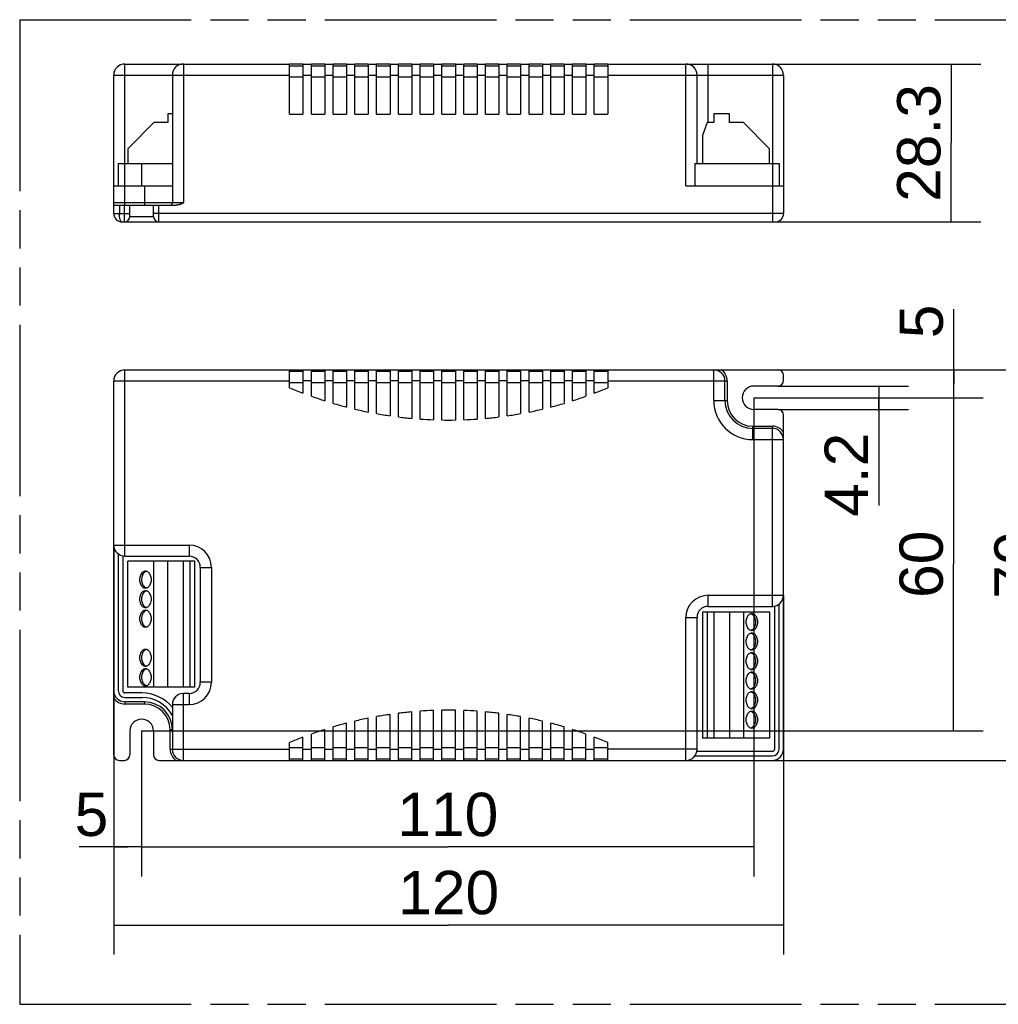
# Model space of a CAD drawing. Header units: millimetres. Extents: x 0 to 210, y 0 to 297.
# Tile 3 of 9: x 50 to 100, y 133 to 183. Entities that reach past the tile are written whole.
import ezdxf
from ezdxf.enums import TextEntityAlignment as Align

# ---------------------------------------------------------------- set-up
doc = ezdxf.new("R2010")
doc.units = ezdxf.units.MM
doc.header["$LTSCALE"] = 19.36
doc.linetypes.add('PHANTOM', pattern=[0.8, 0.45, -0.05, 0.1, -0.05, 0.1, -0.05])
doc.layers.get('0').update_dxf_attribs({"linetype": 'CONTINUOUS'})
for name, color, linetype in [('DEFAULT_3', 7, 'PHANTOM'), ('Z_AXIS', 7, 'CONTINUOUS'), ('Z_DIM_2D', 7, 'CONTINUOUS')]:
    doc.layers.add(name, color=color, linetype=linetype)
doc.styles.add('TEXTSTYLE_3', font='helveticaneueltw1g-ltcn.otf')
doc.dimstyles.new('DIMSTYLE_1', dxfattribs={"dimtxt": 2.2, "dimasz": 3.5, "dimexe": 1.5, "dimexo": 0, "dimgap": 0.55, "dimtad": 1, "dimdec": 0, "dimlfac": 3.529412, "dimdsep": 46, "dimtxsty": 'TEXTSTYLE_3', "dimcen": 0.09, "dimclrt": 5, "dimadec": 0, "dimazin": 0, "dimtp": 0.3, "dimtm": 0.3, "dimtfac": 1, "dimtdec": 0, "dimtofl": 0, "dimtmove": 0, "dimatfit": 3, "dimfxl": 0, "dimtolj": 1, "dimarcsym": 0})
doc.dimstyles.new('DIMSTYLE_2', dxfattribs={"dimtxt": 2.2, "dimasz": 3.5, "dimexe": 1.5, "dimexo": 0, "dimgap": 0.55, "dimtad": 1, "dimlfac": 3.529412, "dimdsep": 46, "dimtxsty": 'TEXTSTYLE_3', "dimcen": 0.09, "dimclrt": 5, "dimadec": 0, "dimazin": 0, "dimtp": 0.1, "dimtm": 0.1, "dimtfac": 1, "dimtofl": 0, "dimtmove": 0, "dimatfit": 3, "dimfxl": 0, "dimtolj": 1, "dimarcsym": 0})
doc.dimstyles.new('DIMSTYLE_3', dxfattribs={"dimtxt": 2.2, "dimasz": 3.5, "dimexe": 1.5, "dimexo": 0, "dimgap": 0.55, "dimtad": 1, "dimlfac": 3.529412, "dimdsep": 46, "dimtxsty": 'TEXTSTYLE_3', "dimcen": 0.09, "dimclrt": 5, "dimadec": 0, "dimazin": 0, "dimtp": 0.3, "dimtm": 0.3, "dimtfac": 1, "dimtofl": 0, "dimtmove": 0, "dimatfit": 3, "dimfxl": 0, "dimtolj": 1, "dimarcsym": 0})
doc.dimstyles.new('DIMSTYLE_4', dxfattribs={"dimtxt": 2.2, "dimasz": 3.5, "dimexe": 1.5, "dimexo": 0, "dimgap": 0.55, "dimtad": 1, "dimlfac": 3.529412, "dimdsep": 46, "dimtxsty": 'TEXTSTYLE_3', "dimcen": 0.09, "dimclrt": 5, "dimadec": 0, "dimazin": 0, "dimtp": 0.2, "dimtm": 0.2, "dimtfac": 1, "dimtofl": 0, "dimtmove": 0, "dimatfit": 3, "dimfxl": 0, "dimtolj": 1, "dimarcsym": 0})

# ---------------------------------------------------------------- blocks, each defined once
blk = doc.blocks.new('*D1')
at = {"layer": 'Z_DIM_2D', "color": 2, "linetype": 'Continuous'}
for p, q in [((87.402, 163.482), (87.402, 139.172)), ((56.32, 146.567), (56.32, 139.172)), ((56.32, 140.672), (71.861, 140.672)), ((87.402, 140.672), (71.861, 140.672))]:
    blk.add_line(p, q, dxfattribs=at)
at = {"layer": 'Z_DIM_2D', "color": 5, "linetype": 'Continuous', "style": 'TEXTSTYLE_3'}
blk.add_text('110', height=2.2, dxfattribs=at).set_placement((71.861, 141.222), align=Align.CENTER)
blk = doc.blocks.new('_NONE')
blk = doc.blocks.new('*D2')
at = {"layer": 'Z_DIM_2D', "color": 2, "linetype": 'Continuous'}
for p, q in [((87.402, 163.482), (99.04, 163.482)), ((97.54, 163.482), (97.54, 155.025)), ((97.54, 146.567), (97.54, 155.025)), ((56.32, 146.567), (99.04, 146.567))]:
    blk.add_line(p, q, dxfattribs=at)
at = {"layer": 'Z_DIM_2D', "color": 5, "linetype": 'Continuous', "style": 'TEXTSTYLE_3'}
blk.add_text('60', height=2.2, rotation=90, dxfattribs=at).set_placement((96.99, 155.025), align=Align.CENTER)
blk = doc.blocks.new('*D3')
at = {"layer": 'Z_DIM_2D', "color": 2, "linetype": 'Continuous'}
for p, q in [((56.32, 146.567), (56.32, 139.177)), ((54.904, 145.349), (54.904, 139.177)), ((55.612, 140.677), (53.149, 140.677)), ((54.904, 140.677), (55.612, 140.677)), ((56.32, 140.677), (55.612, 140.677))]:
    blk.add_line(p, q, dxfattribs=at)
at = {"layer": 'Z_DIM_2D', "color": 5, "linetype": 'Continuous', "style": 'TEXTSTYLE_3'}
blk.add_text('5', height=2.2, dxfattribs=at).set_placement((54.627, 141.227), align=Align.RIGHT)
blk = doc.blocks.new('*D4')
at = {"layer": 'Z_DIM_2D', "color": 2, "linetype": 'Continuous'}
for p, q in [((97.545, 164.191), (97.545, 167.981)), ((88.62, 164.899), (99.045, 164.899)), ((97.545, 164.899), (97.545, 164.191)), ((97.545, 163.482), (97.545, 164.191)), ((87.402, 163.482), (99.045, 163.482))]:
    blk.add_line(p, q, dxfattribs=at)
at = {"layer": 'Z_DIM_2D', "color": 5, "linetype": 'Continuous', "style": 'TEXTSTYLE_3'}
blk.add_text('5', height=2.2, rotation=90, dxfattribs=at).set_placement((96.995, 166.503))
blk = doc.blocks.new('*D5')
at = {"layer": 'Z_DIM_2D', "color": 2, "linetype": 'Continuous'}
for p, q in [((54.904, 156.002), (54.904, 135.207)), ((88.904, 153.452), (88.904, 135.207)), ((54.904, 136.707), (71.904, 136.707)), ((88.904, 136.707), (71.904, 136.707))]:
    blk.add_line(p, q, dxfattribs=at)
at = {"layer": 'Z_DIM_2D', "color": 5, "linetype": 'Continuous', "style": 'TEXTSTYLE_3'}
blk.add_text('120', height=2.2, dxfattribs=at).set_placement((71.904, 137.257), align=Align.CENTER)
blk = doc.blocks.new('*D6')
at = {"layer": 'Z_DIM_2D', "color": 2, "linetype": 'Continuous'}
for p, q in [((85.362, 164.899), (103.859, 164.899)), ((102.359, 164.899), (102.359, 154.982)), ((102.359, 145.066), (102.359, 154.982)), ((83.945, 145.066), (103.859, 145.066))]:
    blk.add_line(p, q, dxfattribs=at)
at = {"layer": 'Z_DIM_2D', "color": 5, "linetype": 'Continuous', "style": 'TEXTSTYLE_3'}
blk.add_text('70', height=2.2, rotation=90, dxfattribs=at).set_placement((101.809, 154.982), align=Align.CENTER)
blk = doc.blocks.new('*D7')
at = {"layer": 'Z_DIM_2D', "color": 2, "linetype": 'Continuous'}
for p, q in [((88.62, 164.077), (95.241, 164.077)), ((93.741, 164.077), (93.741, 163.482)), ((93.741, 162.887), (93.741, 163.482)), ((93.741, 163.482), (93.741, 158.011)), ((88.62, 162.887), (95.241, 162.887))]:
    blk.add_line(p, q, dxfattribs=at)
at = {"layer": 'Z_DIM_2D', "color": 5, "linetype": 'Continuous', "style": 'TEXTSTYLE_3'}
blk.add_text('4.2', height=2.2, rotation=90, dxfattribs=at).set_placement((93.191, 161.705), align=Align.RIGHT)
blk = doc.blocks.new('*D8')
at = {"layer": 'Z_DIM_2D', "color": 2, "linetype": 'Continuous'}
for p, q in [((88.337, 180.429), (98.918, 180.429)), ((97.418, 180.429), (97.418, 176.42)), ((97.418, 172.411), (97.418, 176.42)), ((88.337, 172.411), (98.918, 172.411))]:
    blk.add_line(p, q, dxfattribs=at)
at = {"layer": 'Z_DIM_2D', "color": 5, "linetype": 'Continuous', "style": 'TEXTSTYLE_3'}
blk.add_text('28.3', height=2.2, rotation=90, dxfattribs=at).set_placement((96.868, 176.42), align=Align.CENTER)

msp = doc.modelspace()

# ---------------------------------------------------------------- linework, layer by layer
at = {"color": 9, "linetype": 'Continuous'}
for p, q in [((55.4703, 173.2606), (55.4703, 180.429)), ((58.4453, 180.429), (58.4453, 173.374)), ((83.9453, 174.2381), (83.9453, 180.429)), ((85.0786, 177.454), (85.0786, 180.429)), ((88.337, 180.429), (88.337, 172.4106)), ((54.9036, 179.8623), (63.8286, 179.8623)), ((63.8286, 179.7773), (64.5086, 179.7773)), ((64.5086, 179.8623), (64.9336, 179.8623)), ((64.9336, 179.7773), (65.6136, 179.7773)), ((65.6136, 179.8623), (66.0386, 179.8623)), ((66.0386, 179.7773), (66.7186, 179.7773)), ((66.7186, 179.8623), (67.1436, 179.8623)), ((67.1436, 179.7773), (67.8236, 179.7773)), ((67.8236, 179.8623), (68.2486, 179.8623)), ((68.2486, 179.7773), (68.9286, 179.7773)), ((68.9286, 179.8623), (69.3536, 179.8623)), ((69.3536, 179.7773), (70.0336, 179.7773)), ((70.0336, 179.8623), (70.4586, 179.8623)), ((70.4586, 179.7773), (71.1386, 179.7773)), ((71.1386, 179.8623), (71.5636, 179.8623)), ((71.5636, 179.7773), (72.2436, 179.7773)), ((72.2436, 179.8623), (72.6686, 179.8623)), ((72.6686, 179.7773), (73.3486, 179.7773)), ((73.3486, 179.8623), (73.7736, 179.8623)), ((73.7736, 179.7773), (74.4536, 179.7773)), ((74.4536, 179.8623), (74.8786, 179.8623)), ((74.8786, 179.7773), (75.5586, 179.7773)), ((75.5586, 179.8623), (75.9836, 179.8623)), ((75.9836, 179.7773), (76.6636, 179.7773)), ((76.6636, 179.8623), (77.0886, 179.8623)), ((77.0886, 179.7773), (77.7686, 179.7773)), ((77.7686, 179.8623), (78.1936, 179.8623)), ((78.1936, 179.7773), (78.8736, 179.7773)), ((78.8736, 179.8623), (79.2986, 179.8623)), ((79.2986, 179.7773), (79.9786, 179.7773)), ((79.9786, 179.8623), (88.9036, 179.8623)), ((56.462, 174.2381), (56.462, 173.2606)), ((58.4453, 173.374), (54.9036, 173.374)), ((55.187, 173.2606), (55.187, 172.8356)), ((55.442, 172.4106), (55.442, 173.2606)), ((57.1986, 172.4106), (57.1986, 173.2606)), ((54.9036, 172.8356), (55.7253, 172.8356)), ((55.7253, 172.694), (56.9153, 172.694)), ((88.9036, 172.8356), (56.9153, 172.8356)), ((55.4703, 155.4357), (55.4703, 164.899)), ((85.362, 163.3407), (85.362, 164.899)), ((54.9036, 164.3324), (63.8286, 164.3324)), ((64.5086, 164.2474), (63.8286, 164.2474)), ((64.9336, 164.3324), (64.5086, 164.3324)), ((65.6136, 164.2474), (64.9336, 164.2474)), ((66.0386, 164.3324), (65.6136, 164.3324)), ((66.7186, 164.2474), (66.0386, 164.2474)), ((67.1436, 164.3324), (66.7186, 164.3324)), ((67.8236, 164.2474), (67.1436, 164.2474)), ((68.2486, 164.3324), (67.8236, 164.3324)), ((68.9286, 164.2474), (68.2486, 164.2474)), ((69.3536, 164.3324), (68.9286, 164.3324)), ((70.0336, 164.2474), (69.3536, 164.2474)), ((70.4586, 164.3324), (70.0336, 164.3324)), ((71.1386, 164.2474), (70.4586, 164.2474)), ((71.5636, 164.3324), (71.1386, 164.3324)), ((72.2436, 164.2474), (71.5636, 164.2474)), ((72.6686, 164.3324), (72.2436, 164.3324)), ((73.3486, 164.2474), (72.6686, 164.2474)), ((73.7736, 164.3324), (73.3486, 164.3324)), ((74.4536, 164.2474), (73.7736, 164.2474)), ((74.8786, 164.3324), (74.4536, 164.3324)), ((75.5586, 164.2474), (74.8786, 164.2474)), ((75.9836, 164.3324), (75.5586, 164.3324)), ((76.6636, 164.2474), (75.9836, 164.2474)), ((77.0886, 164.3324), (76.6636, 164.3324)), ((77.7686, 164.2474), (77.0886, 164.2474)), ((78.1936, 164.3324), (77.7686, 164.3324)), ((78.8736, 164.2474), (78.1936, 164.2474)), ((79.2986, 164.3324), (78.8736, 164.3324)), ((79.9786, 164.2474), (79.2986, 164.2474)), ((79.9786, 164.3324), (86.042, 164.3324)), ((86.042, 164.3324), (86.042, 163.3407)), ((85.362, 163.3407), (86.042, 163.3407)), ((87.3453, 162.0374), (88.337, 162.0374)), ((87.3453, 161.3574), (87.3453, 162.0374)), ((88.337, 152.8857), (88.337, 162.0374)), ((87.3453, 161.3574), (88.9036, 161.3574)), ((54.9036, 156.0024), (58.7286, 156.0024)), ((58.7286, 156.0024), (58.7286, 155.4357)), ((59.2953, 154.869), (59.862, 154.869)), ((59.862, 154.869), (59.862, 149.0324)), ((85.0786, 153.4524), (88.9036, 153.4524)), ((85.0786, 152.8857), (85.0786, 153.4524)), ((83.9453, 152.319), (84.512, 152.319)), ((83.9453, 145.0657), (83.9453, 152.319)), ((59.862, 149.0324), (59.2953, 149.0324)), ((55.4703, 148.0407), (55.4703, 147.9274)), ((56.462, 148.0407), (56.462, 147.9274)), ((58.4453, 145.0657), (58.4453, 148.4657)), ((58.7286, 148.4657), (58.7286, 147.899)), ((56.462, 147.9274), (55.4703, 147.9274)), ((57.8786, 147.899), (58.7286, 147.899)), ((57.7653, 145.6324), (57.7653, 146.624)), ((57.8786, 146.624), (57.7653, 146.624)), ((57.7653, 145.6324), (63.8286, 145.6324)), ((63.8286, 145.7174), (64.5086, 145.7174)), ((64.5086, 145.6324), (64.9336, 145.6324)), ((64.9336, 145.7174), (65.6136, 145.7174)), ((65.6136, 145.6324), (66.0386, 145.6324)), ((66.0386, 145.7174), (66.7186, 145.7174)), ((66.7186, 145.6324), (67.1436, 145.6324)), ((67.1436, 145.7174), (67.8236, 145.7174)), ((67.8236, 145.6324), (68.2486, 145.6324)), ((68.2486, 145.7174), (68.9286, 145.7174)), ((68.9286, 145.6324), (69.3536, 145.6324)), ((69.3536, 145.7174), (70.0336, 145.7174)), ((70.0336, 145.6324), (70.4586, 145.6324)), ((70.4586, 145.7174), (71.1386, 145.7174)), ((71.1386, 145.6324), (71.5636, 145.6324)), ((71.5636, 145.7174), (72.2436, 145.7174)), ((72.2436, 145.6324), (72.6686, 145.6324)), ((72.6686, 145.7174), (73.3486, 145.7174)), ((73.3486, 145.6324), (73.7736, 145.6324)), ((73.7736, 145.7174), (74.4536, 145.7174)), ((74.4536, 145.6324), (74.8786, 145.6324)), ((74.8786, 145.7174), (75.5586, 145.7174)), ((75.5586, 145.6324), (75.9836, 145.6324)), ((75.9836, 145.7174), (76.6636, 145.7174)), ((76.6636, 145.6324), (77.0886, 145.6324)), ((77.0886, 145.7174), (77.7686, 145.7174)), ((77.7686, 145.6324), (78.1936, 145.6324)), ((78.1936, 145.7174), (78.8736, 145.7174)), ((78.8736, 145.6324), (79.2986, 145.6324)), ((79.2986, 145.7174), (79.9786, 145.7174)), ((84.512, 145.6324), (79.9786, 145.6324))]:
    msp.add_line(p, q, dxfattribs=at)
at = {"color": 7, "linetype": 'Continuous'}
for p, q in [((55.4703, 180.429), (63.8286, 180.429)), ((63.8286, 177.879), (63.8286, 180.429)), ((63.8286, 180.344), (64.5086, 180.344)), ((64.5086, 180.429), (64.5086, 177.879)), ((64.5086, 180.429), (64.9336, 180.429)), ((64.9336, 177.879), (64.9336, 180.429)), ((64.9336, 180.344), (65.6136, 180.344)), ((65.6136, 180.429), (65.6136, 177.879)), ((65.6136, 180.429), (66.0386, 180.429)), ((66.0386, 177.879), (66.0386, 180.429)), ((66.0386, 180.344), (66.7186, 180.344)), ((66.7186, 180.429), (66.7186, 177.879)), ((66.7186, 180.429), (67.1436, 180.429)), ((67.1436, 177.879), (67.1436, 180.429)), ((67.1436, 180.344), (67.8236, 180.344)), ((67.8236, 180.429), (67.8236, 177.879)), ((67.8236, 180.429), (68.2486, 180.429)), ((68.2486, 177.879), (68.2486, 180.429)), ((68.2486, 180.344), (68.9286, 180.344)), ((68.9286, 180.429), (68.9286, 177.879)), ((68.9286, 180.429), (69.3536, 180.429)), ((69.3536, 177.879), (69.3536, 180.429)), ((69.3536, 180.344), (70.0336, 180.344)), ((70.0336, 180.429), (70.0336, 177.879)), ((70.0336, 180.429), (70.4586, 180.429)), ((70.4586, 177.879), (70.4586, 180.429)), ((70.4586, 180.344), (71.1386, 180.344)), ((71.1386, 180.429), (71.1386, 177.879)), ((71.1386, 180.429), (71.5636, 180.429)), ((71.5636, 177.879), (71.5636, 180.429)), ((71.5636, 180.344), (72.2436, 180.344)), ((72.2436, 180.429), (72.2436, 177.879)), ((72.2436, 180.429), (72.6686, 180.429)), ((72.6686, 177.879), (72.6686, 180.429)), ((72.6686, 180.344), (73.3486, 180.344)), ((73.3486, 180.429), (73.3486, 177.879)), ((73.3486, 180.429), (73.7736, 180.429)), ((73.7736, 177.879), (73.7736, 180.429)), ((73.7736, 180.344), (74.4536, 180.344)), ((74.4536, 180.429), (74.4536, 177.879)), ((74.4536, 180.429), (74.8786, 180.429)), ((74.8786, 177.879), (74.8786, 180.429)), ((74.8786, 180.344), (75.5586, 180.344)), ((75.5586, 180.429), (75.5586, 177.879)), ((75.5586, 180.429), (75.9836, 180.429)), ((75.9836, 177.879), (75.9836, 180.429)), ((75.9836, 180.344), (76.6636, 180.344)), ((76.6636, 180.429), (77.0886, 180.429)), ((76.6636, 180.429), (76.6636, 177.879)), ((77.0886, 177.879), (77.0886, 180.429)), ((77.0886, 180.344), (77.7686, 180.344)), ((77.7686, 180.429), (78.1936, 180.429)), ((77.7686, 180.429), (77.7686, 177.879)), ((78.1936, 177.879), (78.1936, 180.429)), ((78.1936, 180.344), (78.8736, 180.344)), ((78.8736, 180.429), (79.2986, 180.429)), ((78.8736, 180.429), (78.8736, 177.879)), ((79.2986, 177.879), (79.2986, 180.429)), ((79.2986, 180.344), (79.9786, 180.344)), ((79.9786, 180.429), (88.337, 180.429)), ((79.9786, 180.429), (79.9786, 177.879)), ((54.9036, 172.8356), (54.9036, 179.8623)), ((57.8786, 179.8623), (57.8786, 173.374)), ((84.512, 175.3715), (84.512, 179.8623)), ((88.9036, 179.8623), (88.9036, 172.8356)), ((57.652, 177.9073), (57.652, 177.454)), ((57.8786, 177.9073), (57.652, 177.9073)), ((63.8286, 177.879), (64.5086, 177.879)), ((64.9336, 177.879), (65.6136, 177.879)), ((66.0386, 177.879), (66.7186, 177.879)), ((67.1436, 177.879), (67.8236, 177.879)), ((68.2486, 177.879), (68.9286, 177.879)), ((69.3536, 177.879), (70.0336, 177.879)), ((70.4586, 177.879), (71.1386, 177.879)), ((71.5636, 177.879), (72.2436, 177.879)), ((72.6686, 177.879), (73.3486, 177.879)), ((73.7736, 177.879), (74.4536, 177.879)), ((74.8786, 177.879), (75.5586, 177.879)), ((75.9836, 177.879), (76.6636, 177.879)), ((77.0886, 177.879), (77.7686, 177.879)), ((78.1936, 177.879), (78.8736, 177.879)), ((79.2986, 177.879), (79.9786, 177.879)), ((86.1553, 177.9073), (85.362, 177.9073)), ((85.362, 177.9073), (85.362, 177.454)), ((86.1553, 177.454), (86.1553, 177.9073)), ((56.9436, 177.454), (55.612, 176.1223)), ((57.652, 177.454), (56.9436, 177.454)), ((85.0325, 177.454), (84.7953, 176.8023)), ((85.362, 177.454), (85.0325, 177.454)), ((86.8636, 177.454), (86.1553, 177.454)), ((88.1953, 176.1223), (86.8636, 177.454)), ((84.7953, 176.8023), (84.7953, 175.3715)), ((55.612, 176.1223), (55.612, 175.3715)), ((88.1953, 175.3715), (88.1953, 176.1223)), ((55.1303, 175.3715), (55.1303, 174.2381)), ((55.1303, 175.3715), (56.3203, 175.3715)), ((84.3986, 175.3715), (88.677, 175.3715)), ((84.3986, 175.3715), (84.3986, 174.2381)), ((88.677, 175.3715), (88.677, 174.2381)), ((54.9036, 174.2381), (56.462, 174.2381)), ((83.9453, 174.2381), (88.9036, 174.2381)), ((54.9036, 173.2606), (58.0694, 173.2606)), ((55.7253, 172.694), (55.7253, 173.2606)), ((56.9153, 172.694), (56.9153, 173.2606)), ((55.3286, 172.4106), (88.4786, 172.4106)), ((55.4703, 164.899), (88.6203, 164.899)), ((63.8286, 163.9904), (63.8286, 164.899)), ((64.5086, 164.814), (63.8286, 164.814)), ((64.5086, 164.899), (64.5086, 163.7162)), ((64.9336, 163.5588), (64.9336, 164.899)), ((65.6136, 164.814), (64.9336, 164.814)), ((65.6136, 164.899), (65.6136, 163.3287)), ((66.0386, 163.198), (66.0386, 164.899)), ((66.7186, 164.814), (66.0386, 164.814)), ((66.7186, 164.899), (66.7186, 163.0095)), ((67.1436, 162.9042), (67.1436, 164.899)), ((67.8236, 164.814), (67.1436, 164.814)), ((67.8236, 164.899), (67.8236, 162.7554)), ((68.2486, 162.6745), (68.2486, 164.899)), ((68.9286, 164.814), (68.2486, 164.814)), ((68.9286, 164.899), (68.9286, 162.5641)), ((69.3536, 162.5068), (69.3536, 164.899)), ((70.0336, 164.814), (69.3536, 164.814)), ((70.0336, 164.899), (70.0336, 162.4337)), ((70.4586, 162.3996), (70.4586, 164.899)), ((71.1386, 164.814), (70.4586, 164.814)), ((71.1386, 164.899), (71.1386, 162.3632)), ((71.5636, 162.3518), (71.5636, 164.899)), ((72.2436, 164.814), (71.5636, 164.814)), ((72.2436, 164.899), (72.2436, 162.3518)), ((72.6686, 162.3632), (72.6686, 164.899)), ((73.3486, 164.814), (72.6686, 164.814)), ((73.3486, 164.899), (73.3486, 162.3996)), ((73.7736, 162.4337), (73.7736, 164.899)), ((74.4536, 164.814), (73.7736, 164.814)), ((74.4536, 164.899), (74.4536, 162.5068)), ((74.8786, 162.5641), (74.8786, 164.899)), ((75.5586, 164.814), (74.8786, 164.814)), ((75.5586, 164.899), (75.5586, 162.6745)), ((75.9836, 162.7554), (75.9836, 164.899)), ((76.6636, 164.814), (75.9836, 164.814)), ((76.6636, 164.899), (76.6636, 162.9042)), ((77.0886, 163.0095), (77.0886, 164.899)), ((77.7686, 164.814), (77.0886, 164.814)), ((77.7686, 164.899), (77.7686, 163.198)), ((78.1936, 163.3287), (78.1936, 164.899)), ((78.8736, 164.814), (78.1936, 164.814)), ((78.8736, 164.899), (78.8736, 163.5588)), ((79.2986, 163.7162), (79.2986, 164.899)), ((79.9786, 164.814), (79.2986, 164.814)), ((79.9786, 164.899), (79.9786, 163.9904)), ((88.9036, 164.3607), (88.9036, 164.6157)), ((54.9036, 145.349), (54.9036, 164.3324)), ((85.9286, 163.3407), (85.9286, 164.3324)), ((88.6203, 164.0774), (87.402, 164.0774)), ((88.6203, 162.8874), (87.402, 162.8874)), ((88.9036, 145.6324), (88.9036, 162.604)), ((88.337, 161.924), (87.3453, 161.924)), ((55.1303, 155.549), (55.1303, 148.6074)), ((55.357, 155.4471), (55.357, 148.6074)), ((55.4703, 155.4357), (58.7286, 155.4357)), ((55.612, 148.7774), (55.612, 155.1807)), ((59.012, 155.1807), (55.612, 155.1807)), ((56.9436, 148.7774), (56.9436, 155.1807)), ((57.652, 148.7774), (57.652, 155.1807)), ((58.4453, 148.7774), (58.4453, 155.1807)), ((58.7748, 148.7774), (58.7748, 155.1807)), ((59.012, 148.7774), (59.012, 155.1807)), ((59.2953, 154.869), (59.2953, 149.0324)), ((84.7953, 152.6024), (88.1953, 152.6024)), ((84.7953, 152.6024), (84.7953, 146.199)), ((85.0325, 152.6024), (85.0325, 146.199)), ((85.0786, 152.8857), (88.337, 152.8857)), ((85.362, 152.6024), (85.362, 146.199)), ((86.1553, 152.6024), (86.1553, 146.199)), ((86.8636, 152.6024), (86.8636, 146.199)), ((88.1953, 152.6024), (88.1953, 146.199)), ((88.4503, 152.8971), (88.4503, 145.6324)), ((88.677, 145.6324), (88.677, 152.999)), ((84.512, 145.6324), (84.512, 152.319)), ((59.012, 148.7774), (55.612, 148.7774)), ((56.3203, 148.494), (55.4703, 148.494)), ((55.4703, 148.2674), (56.3203, 148.2674)), ((56.462, 148.0407), (55.4703, 148.0407)), ((58.7286, 148.4657), (58.4453, 148.4657)), ((57.8786, 147.899), (57.8786, 145.6324)), ((70.0336, 145.0657), (70.0336, 147.531)), ((70.4586, 145.0657), (70.4586, 147.5652)), ((71.1386, 145.0657), (71.1386, 147.6015)), ((71.5636, 145.0657), (71.5636, 147.6129)), ((72.2436, 145.0657), (72.2436, 147.6129)), ((72.6686, 145.0657), (72.6686, 147.6015)), ((73.3486, 145.0657), (73.3486, 147.5652)), ((73.7736, 145.0657), (73.7736, 147.531)), ((67.1436, 145.0657), (67.1436, 147.0605)), ((67.8236, 145.0657), (67.8236, 147.2093)), ((68.2486, 145.0657), (68.2486, 147.2902)), ((68.9286, 145.0657), (68.9286, 147.4006)), ((69.3536, 145.0657), (69.3536, 147.4579)), ((74.4536, 145.0657), (74.4536, 147.4579)), ((74.8786, 145.0657), (74.8786, 147.4006)), ((75.5586, 145.0657), (75.5586, 147.2902)), ((75.9836, 145.0657), (75.9836, 147.2093)), ((76.6636, 145.0657), (76.6636, 147.0605)), ((55.7253, 146.5674), (55.7253, 145.349)), ((56.9153, 146.5674), (56.9153, 145.349)), ((65.6136, 145.0657), (65.6136, 146.6361)), ((66.0386, 145.0657), (66.0386, 146.7667)), ((66.7186, 145.0657), (66.7186, 146.9553)), ((77.0886, 145.0657), (77.0886, 146.9553)), ((77.7686, 145.0657), (77.7686, 146.7667)), ((78.1936, 145.0657), (78.1936, 146.6361)), ((64.5086, 145.0657), (64.5086, 146.2485)), ((64.9336, 145.0657), (64.9336, 146.4059)), ((78.8736, 145.0657), (78.8736, 146.4059)), ((79.2986, 145.0657), (79.2986, 146.2485)), ((88.1953, 146.199), (84.7953, 146.199)), ((63.8286, 145.0657), (63.8286, 145.9743)), ((79.9786, 145.0657), (79.9786, 145.9743)), ((88.337, 145.519), (84.5005, 145.519)), ((55.187, 145.0657), (55.442, 145.0657)), ((57.1986, 145.0657), (88.337, 145.0657)), ((63.8286, 145.1507), (64.5086, 145.1507)), ((64.9336, 145.1507), (65.6136, 145.1507)), ((66.0386, 145.1507), (66.7186, 145.1507)), ((67.1436, 145.1507), (67.8236, 145.1507)), ((68.2486, 145.1507), (68.9286, 145.1507)), ((69.3536, 145.1507), (70.0336, 145.1507)), ((70.4586, 145.1507), (71.1386, 145.1507)), ((71.5636, 145.1507), (72.2436, 145.1507)), ((72.6686, 145.1507), (73.3486, 145.1507)), ((73.7736, 145.1507), (74.4536, 145.1507)), ((74.8786, 145.1507), (75.5586, 145.1507)), ((75.9836, 145.1507), (76.6636, 145.1507)), ((77.0886, 145.1507), (77.7686, 145.1507)), ((78.1936, 145.1507), (78.8736, 145.1507)), ((79.2986, 145.1507), (79.9786, 145.1507)), ((84.3986, 145.2924), (88.337, 145.2924))]:
    msp.add_line(p, q, dxfattribs=at)
msp.add_lwpolyline([(58.4453, 173.374), (58.4202, 173.3627), (58.3951, 173.3516), (58.3701, 173.3408), (58.3452, 173.3302), (58.32, 173.32), (58.2946, 173.3101), (58.2689, 173.3007), (58.2426, 173.2919), (58.2158, 173.2838), (58.1883, 173.2765), (58.1601, 173.2702), (58.1309, 173.2652), (58.1007, 173.2621), (58.0694, 173.2606)], dxfattribs=at)
at = {"color": 9, "linetype": 'Continuous'}
msp.add_lwpolyline([(55.3286, 172.4106), (55.3124, 172.4134), (55.2966, 172.4217), (55.2809, 172.4355), (55.2659, 172.4546), (55.2518, 172.4786), (55.2387, 172.5071), (55.227, 172.5396), (55.2166, 172.5755), (55.2077, 172.6144), (55.2003, 172.6558), (55.1945, 172.6991), (55.1903, 172.7438), (55.1878, 172.7895), (55.187, 172.8356)], dxfattribs=at)
at = {"color": 7, "linetype": 'Continuous'}
for centre, radius, start, end in [((55.4703, 179.8623), 0.5667, 90, 180), ((58.4453, 179.8623), 0.5667, 90, 180), ((83.9453, 179.8623), 0.5667, 0, 90), ((88.337, 179.8623), 0.5667, 0, 90), ((57.7653, 173.374), 0.1133, 279, 360), ((55.3286, 172.8356), 0.425, 180, 270), ((55.442, 172.694), 0.2833, 270, 360), ((57.1986, 172.694), 0.2833, 180, 270), ((88.4786, 172.8356), 0.425, 270, 360), ((55.4703, 164.3324), 0.5667, 90, 180), ((85.362, 164.3324), 0.5667, 0, 90), ((88.6203, 164.6157), 0.2833, 0, 90), ((87.402, 163.4824), 0.595, 90, 270), ((88.6203, 164.3607), 0.2833, 270, 360), ((87.3453, 163.3407), 1.4167, 180, 270), ((88.6203, 162.604), 0.2833, 0, 90), ((88.337, 161.3574), 0.5667, 0, 90), ((55.4703, 156.0024), 0.5667, 180, 270), ((58.7286, 154.869), 0.5667, 0, 90), ((88.337, 153.4524), 0.5667, 270, 360), ((85.0786, 152.319), 0.5667, 90, 180), ((58.7286, 149.0324), 0.5667, 270, 360), ((55.4703, 148.6074), 0.5667, 180, 270), ((55.4703, 148.6074), 0.34, 180, 270), ((55.4703, 148.6074), 0.1133, 180, 270), ((58.4453, 147.899), 0.5667, 90, 180), ((56.3203, 146.5674), 0.595, 0, 180), ((58.4453, 145.6324), 0.5667, 180, 270), ((83.9453, 145.6324), 0.5667, 270, 360), ((88.337, 145.6324), 0.5667, 270, 360), ((88.337, 145.6324), 0.34, 270, 360), ((88.337, 145.6324), 0.1133, 270, 360), ((55.187, 145.349), 0.2833, 180, 270), ((55.442, 145.349), 0.2833, 270, 360), ((57.1986, 145.349), 0.2833, 180, 270)]:
    msp.add_arc(centre, radius, start, end, dxfattribs=at)
at = {"color": 9, "linetype": 'Continuous'}
for centre, radius, start, end in [((85.362, 164.3324), 0.68, 0, 56.44269), ((87.3453, 163.3407), 1.9833, 180, 270), ((87.3453, 163.3407), 1.3033, 180, 270), ((88.337, 161.3574), 0.68, 33.55731, 90), ((58.7286, 154.869), 1.1333, 0, 90), ((85.0786, 152.319), 1.1333, 90, 180), ((58.7286, 149.0324), 1.1333, 270, 360), ((55.4703, 148.6074), 0.68, 213.55731, 270), ((56.462, 146.624), 1.3033, 0, 90), ((58.4453, 145.6324), 0.68, 180, 236.44269)]:
    msp.add_arc(centre, radius, start, end, dxfattribs=at)
at = {"layer": 'DEFAULT_3', "color": 7, "linetype": 'PHANTOM'}
for p, q in [((50.1286, 182.68), (50.1286, 132.68)), ((50.1286, 182.68), (150.1286, 182.68)), ((50.1286, 132.68), (150.1286, 132.68))]:
    msp.add_line(p, q, dxfattribs=at)
at = {"layer": 'Z_AXIS', "color": 7, "linetype": 'Continuous'}
for p, q in [((64.5086, 180.429), (63.8286, 180.429)), ((65.6136, 180.429), (64.9336, 180.429)), ((66.7186, 180.429), (66.0386, 180.429)), ((67.8236, 180.429), (67.1436, 180.429)), ((68.9286, 180.429), (68.2486, 180.429)), ((70.0336, 180.429), (69.3536, 180.429)), ((71.1386, 180.429), (70.4586, 180.429)), ((72.2436, 180.429), (71.5636, 180.429)), ((73.3486, 180.429), (72.6686, 180.429)), ((74.4536, 180.429), (73.7736, 180.429)), ((75.5586, 180.429), (74.8786, 180.429)), ((76.6636, 180.429), (75.9836, 180.429)), ((77.7686, 180.429), (77.0886, 180.429)), ((78.8736, 180.429), (78.1936, 180.429)), ((79.9786, 180.429), (79.2986, 180.429)), ((56.3203, 175.3715), (57.8786, 175.3715)), ((56.462, 174.2381), (57.8786, 174.2381)), ((56.529, 154.6535), (56.4889, 154.6322)), ((56.5634, 154.664), (56.529, 154.6535)), ((56.4889, 153.8592), (56.529, 153.8379)), ((56.529, 153.6618), (56.4889, 153.6406)), ((56.529, 153.8379), (56.5634, 153.8274)), ((56.5634, 153.6724), (56.529, 153.6618)), ((56.4889, 152.8675), (56.529, 152.8462)), ((56.529, 152.6702), (56.4889, 152.6489)), ((56.529, 152.8462), (56.5634, 152.8357)), ((56.5634, 152.6807), (56.529, 152.6702)), ((87.2782, 152.5002), (87.2438, 152.5107)), ((87.3184, 152.4789), (87.2782, 152.5002)), ((56.4889, 151.8758), (56.529, 151.8546)), ((56.529, 151.8546), (56.5634, 151.844)), ((87.2438, 151.674), (87.2782, 151.6846)), ((87.2782, 151.5085), (87.2438, 151.519)), ((87.2782, 151.6846), (87.3184, 151.7058)), ((87.3184, 151.4872), (87.2782, 151.5085)), ((56.529, 150.6868), (56.4889, 150.6656)), ((56.5634, 150.6974), (56.529, 150.6868)), ((87.2438, 150.6824), (87.2782, 150.6929)), ((87.2782, 150.5168), (87.2438, 150.5274)), ((87.2782, 150.6929), (87.3184, 150.7142)), ((87.3184, 150.4956), (87.2782, 150.5168)), ((56.4889, 149.8925), (56.529, 149.8712)), ((56.529, 149.6952), (56.4889, 149.6739)), ((56.529, 149.8712), (56.5634, 149.8607)), ((56.5634, 149.7057), (56.529, 149.6952)), ((87.2438, 149.6907), (87.2782, 149.7012)), ((87.2782, 149.5252), (87.2438, 149.5357)), ((87.2782, 149.7012), (87.3184, 149.7225)), ((87.3184, 149.5039), (87.2782, 149.5252)), ((56.4889, 148.9008), (56.529, 148.8796)), ((56.529, 148.8796), (56.5634, 148.869)), ((87.2438, 148.699), (87.2782, 148.7096)), ((87.2782, 148.5335), (87.2438, 148.544)), ((87.2782, 148.7096), (87.3184, 148.7308)), ((87.3184, 148.5122), (87.2782, 148.5335)), ((87.2438, 147.7074), (87.2782, 147.7179)), ((87.2782, 147.5418), (87.2438, 147.5524)), ((87.2782, 147.7179), (87.3184, 147.7392)), ((87.3184, 147.5206), (87.2782, 147.5418)), ((87.2438, 146.7157), (87.2782, 146.7262)), ((87.2782, 146.7262), (87.3184, 146.7475))]:
    msp.add_line(p, q, dxfattribs=at)
at = {"layer": 'Z_AXIS', "color": 9, "linetype": 'Continuous'}
msp.add_line((56.3203, 174.2381), (56.3203, 175.3715), dxfattribs=at)
at = {"layer": 'Z_AXIS', "color": 7, "linetype": 'Continuous'}
for points in [[(56.5135, 154.6707), (56.474, 154.667), (56.4357, 154.6562), (56.3985, 154.6383), (56.3633, 154.6138), (56.3306, 154.5828), (56.301, 154.5462), (56.2751, 154.5044), (56.2533, 154.4582), (56.2359, 154.4083), (56.2232, 154.3557), (56.2156, 154.3012), (56.213, 154.2457), (56.2156, 154.1902), (56.2232, 154.1357), (56.2359, 154.0831), (56.2533, 154.0332), (56.2751, 153.987), (56.301, 153.9452), (56.3306, 153.9086), (56.3633, 153.8776), (56.3985, 153.8531), (56.4357, 153.8352), (56.474, 153.8244), (56.5135, 153.8207)], [(56.4889, 154.6322), (56.4512, 154.6032), (56.4169, 154.5668), (56.3866, 154.524), (56.3609, 154.4754), (56.3403, 154.4223), (56.3254, 154.3654), (56.3162, 154.3062), (56.3132, 154.2457), (56.3162, 154.1852), (56.3254, 154.126), (56.3403, 154.0691), (56.3609, 154.016), (56.3866, 153.9674), (56.4169, 153.9246), (56.4512, 153.8882), (56.4889, 153.8592)], [(56.5135, 153.8207), (56.5531, 153.8244), (56.5913, 153.8352), (56.6285, 153.8531), (56.6638, 153.8776), (56.6964, 153.9086), (56.726, 153.9452), (56.7519, 153.987), (56.7738, 154.0332), (56.7911, 154.0831), (56.8038, 154.1357), (56.8114, 154.1902), (56.814, 154.2457), (56.8114, 154.3012), (56.8038, 154.3557), (56.7911, 154.4083), (56.7738, 154.4582), (56.7519, 154.5044), (56.726, 154.5462), (56.6964, 154.5828), (56.6638, 154.6138), (56.6285, 154.6383), (56.5913, 154.6562), (56.5531, 154.667), (56.5135, 154.6707)], [(56.5135, 153.679), (56.474, 153.6753), (56.4357, 153.6646), (56.3985, 153.6466), (56.3633, 153.6221), (56.3306, 153.5912), (56.301, 153.5546), (56.2751, 153.5127), (56.2533, 153.4665), (56.2359, 153.4167), (56.2232, 153.364), (56.2156, 153.3095), (56.213, 153.254), (56.2156, 153.1986), (56.2232, 153.144), (56.2359, 153.0914), (56.2533, 153.0415), (56.2751, 152.9953), (56.301, 152.9535), (56.3306, 152.9169), (56.3633, 152.886), (56.3985, 152.8614), (56.4357, 152.8435), (56.474, 152.8328), (56.5135, 152.829)], [(56.4889, 153.6406), (56.4512, 153.6116), (56.4169, 153.5752), (56.3866, 153.5323), (56.3609, 153.4838), (56.3403, 153.4306), (56.3254, 153.3738), (56.3162, 153.3145), (56.3132, 153.254), (56.3162, 153.1936), (56.3254, 153.1343), (56.3403, 153.0775), (56.3609, 153.0243), (56.3866, 152.9757), (56.4169, 152.9329), (56.4512, 152.8965), (56.4889, 152.8675)], [(56.5135, 152.829), (56.5531, 152.8328), (56.5913, 152.8435), (56.6285, 152.8614), (56.6638, 152.886), (56.6964, 152.9169), (56.726, 152.9535), (56.7519, 152.9953), (56.7738, 153.0415), (56.7911, 153.0914), (56.8038, 153.144), (56.8114, 153.1986), (56.814, 153.254), (56.8114, 153.3095), (56.8038, 153.364), (56.7911, 153.4167), (56.7738, 153.4665), (56.7519, 153.5127), (56.726, 153.5546), (56.6964, 153.5912), (56.6638, 153.6221), (56.6285, 153.6466), (56.5913, 153.6646), (56.5531, 153.6753), (56.5135, 153.679)], [(56.5135, 152.6874), (56.474, 152.6836), (56.4357, 152.6729), (56.3985, 152.655), (56.3633, 152.6304), (56.3306, 152.5995), (56.301, 152.5629), (56.2751, 152.5211), (56.2533, 152.4749), (56.2359, 152.425), (56.2232, 152.3724), (56.2156, 152.3178), (56.213, 152.2624), (56.2156, 152.2069), (56.2232, 152.1524), (56.2359, 152.0997), (56.2533, 152.0499), (56.2751, 152.0037), (56.301, 151.9618), (56.3306, 151.9252), (56.3633, 151.8943), (56.3985, 151.8698), (56.4357, 151.8518), (56.474, 151.8411), (56.5135, 151.8374)], [(56.4889, 152.6489), (56.4512, 152.6199), (56.4169, 152.5835), (56.3866, 152.5407), (56.3609, 152.4921), (56.3403, 152.4389), (56.3254, 152.3821), (56.3162, 152.3229), (56.3132, 152.2624), (56.3162, 152.2019), (56.3254, 152.1426), (56.3403, 152.0858), (56.3609, 152.0326), (56.3866, 151.9841), (56.4169, 151.9412), (56.4512, 151.9048), (56.4889, 151.8758)], [(56.5135, 151.8374), (56.5531, 151.8411), (56.5913, 151.8518), (56.6285, 151.8698), (56.6638, 151.8943), (56.6964, 151.9252), (56.726, 151.9618), (56.7519, 152.0037), (56.7738, 152.0499), (56.7911, 152.0997), (56.8038, 152.1524), (56.8114, 152.2069), (56.814, 152.2624), (56.8114, 152.3178), (56.8038, 152.3724), (56.7911, 152.425), (56.7738, 152.4749), (56.7519, 152.5211), (56.726, 152.5629), (56.6964, 152.5995), (56.6638, 152.6304), (56.6285, 152.655), (56.5913, 152.6729), (56.5531, 152.6836), (56.5135, 152.6874)], [(87.2937, 152.5174), (87.2542, 152.5136), (87.2159, 152.5029), (87.1787, 152.485), (87.1435, 152.4604), (87.1108, 152.4295), (87.0812, 152.3929), (87.0553, 152.3511), (87.0335, 152.3049), (87.0161, 152.255), (87.0034, 152.2024), (86.9958, 152.1478), (86.9932, 152.0924), (86.9958, 152.0369), (87.0034, 151.9824), (87.0161, 151.9297), (87.0335, 151.8799), (87.0553, 151.8337), (87.0812, 151.7918), (87.1108, 151.7552), (87.1435, 151.7243), (87.1787, 151.6998), (87.2159, 151.6818), (87.2542, 151.6711), (87.2937, 151.6674)], [(87.2937, 151.6674), (87.3333, 151.6711), (87.3715, 151.6818), (87.4087, 151.6998), (87.444, 151.7243), (87.4767, 151.7552), (87.5062, 151.7918), (87.5321, 151.8337), (87.554, 151.8799), (87.5713, 151.9297), (87.584, 151.9824), (87.5916, 152.0369), (87.5942, 152.0924), (87.5916, 152.1478), (87.584, 152.2024), (87.5713, 152.255), (87.554, 152.3049), (87.5321, 152.3511), (87.5062, 152.3929), (87.4767, 152.4295), (87.444, 152.4604), (87.4087, 152.485), (87.3715, 152.5029), (87.3333, 152.5136), (87.2937, 152.5174)], [(87.3184, 151.7058), (87.356, 151.7348), (87.3903, 151.7712), (87.4207, 151.8141), (87.4463, 151.8626), (87.4669, 151.9158), (87.4819, 151.9726), (87.491, 152.0319), (87.494, 152.0924), (87.491, 152.1529), (87.4819, 152.2121), (87.4669, 152.2689), (87.4463, 152.3221), (87.4207, 152.3707), (87.3903, 152.4135), (87.356, 152.4499), (87.3184, 152.4789)], [(87.2937, 151.5257), (87.2542, 151.522), (87.2159, 151.5112), (87.1787, 151.4933), (87.1435, 151.4688), (87.1108, 151.4378), (87.0812, 151.4012), (87.0553, 151.3594), (87.0335, 151.3132), (87.0161, 151.2633), (87.0034, 151.2107), (86.9958, 151.1562), (86.9932, 151.1007), (86.9958, 151.0452), (87.0034, 150.9907), (87.0161, 150.9381), (87.0335, 150.8882), (87.0553, 150.842), (87.0812, 150.8002), (87.1108, 150.7636), (87.1435, 150.7326), (87.1787, 150.7081), (87.2159, 150.6902), (87.2542, 150.6794), (87.2937, 150.6757)], [(87.2937, 150.6757), (87.3333, 150.6794), (87.3715, 150.6902), (87.4087, 150.7081), (87.444, 150.7326), (87.4767, 150.7636), (87.5062, 150.8002), (87.5321, 150.842), (87.554, 150.8882), (87.5713, 150.9381), (87.584, 150.9907), (87.5916, 151.0452), (87.5942, 151.1007), (87.5916, 151.1562), (87.584, 151.2107), (87.5713, 151.2633), (87.554, 151.3132), (87.5321, 151.3594), (87.5062, 151.4012), (87.4767, 151.4378), (87.444, 151.4688), (87.4087, 151.4933), (87.3715, 151.5112), (87.3333, 151.522), (87.2937, 151.5257)], [(87.3184, 150.7142), (87.356, 150.7432), (87.3903, 150.7796), (87.4207, 150.8224), (87.4463, 150.871), (87.4669, 150.9241), (87.4819, 150.981), (87.491, 151.0402), (87.494, 151.1007), (87.491, 151.1612), (87.4819, 151.2204), (87.4669, 151.2773), (87.4463, 151.3304), (87.4207, 151.379), (87.3903, 151.4218), (87.356, 151.4582), (87.3184, 151.4872)], [(56.5135, 150.704), (56.474, 150.7003), (56.4357, 150.6896), (56.3985, 150.6716), (56.3633, 150.6471), (56.3306, 150.6162), (56.301, 150.5796), (56.2751, 150.5377), (56.2533, 150.4915), (56.2359, 150.4417), (56.2232, 150.389), (56.2156, 150.3345), (56.213, 150.279), (56.2156, 150.2236), (56.2232, 150.169), (56.2359, 150.1164), (56.2533, 150.0665), (56.2751, 150.0203), (56.301, 149.9785), (56.3306, 149.9419), (56.3633, 149.911), (56.3985, 149.8864), (56.4357, 149.8685), (56.474, 149.8578), (56.5135, 149.854)], [(56.4889, 150.6656), (56.4512, 150.6366), (56.4169, 150.6002), (56.3866, 150.5573), (56.3609, 150.5088), (56.3403, 150.4556), (56.3254, 150.3988), (56.3162, 150.3395), (56.3132, 150.279), (56.3162, 150.2186), (56.3254, 150.1593), (56.3403, 150.1025), (56.3609, 150.0493), (56.3866, 150.0007), (56.4169, 149.9579), (56.4512, 149.9215), (56.4889, 149.8925)], [(56.5135, 149.854), (56.5531, 149.8578), (56.5913, 149.8685), (56.6285, 149.8864), (56.6638, 149.911), (56.6964, 149.9419), (56.726, 149.9785), (56.7519, 150.0203), (56.7738, 150.0665), (56.7911, 150.1164), (56.8038, 150.169), (56.8114, 150.2236), (56.814, 150.279), (56.8114, 150.3345), (56.8038, 150.389), (56.7911, 150.4417), (56.7738, 150.4915), (56.7519, 150.5377), (56.726, 150.5796), (56.6964, 150.6162), (56.6638, 150.6471), (56.6285, 150.6716), (56.5913, 150.6896), (56.5531, 150.7003), (56.5135, 150.704)], [(87.2937, 150.534), (87.2542, 150.5303), (87.2159, 150.5196), (87.1787, 150.5016), (87.1435, 150.4771), (87.1108, 150.4462), (87.0812, 150.4096), (87.0553, 150.3677), (87.0335, 150.3215), (87.0161, 150.2717), (87.0034, 150.219), (86.9958, 150.1645), (86.9932, 150.109), (86.9958, 150.0536), (87.0034, 149.999), (87.0161, 149.9464), (87.0335, 149.8965), (87.0553, 149.8503), (87.0812, 149.8085), (87.1108, 149.7719), (87.1435, 149.741), (87.1787, 149.7164), (87.2159, 149.6985), (87.2542, 149.6878), (87.2937, 149.684)], [(87.2937, 149.684), (87.3333, 149.6878), (87.3715, 149.6985), (87.4087, 149.7164), (87.444, 149.741), (87.4767, 149.7719), (87.5062, 149.8085), (87.5321, 149.8503), (87.554, 149.8965), (87.5713, 149.9464), (87.584, 149.999), (87.5916, 150.0536), (87.5942, 150.109), (87.5916, 150.1645), (87.584, 150.219), (87.5713, 150.2717), (87.554, 150.3215), (87.5321, 150.3677), (87.5062, 150.4096), (87.4767, 150.4462), (87.444, 150.4771), (87.4087, 150.5016), (87.3715, 150.5196), (87.3333, 150.5303), (87.2937, 150.534)], [(87.3184, 149.7225), (87.356, 149.7515), (87.3903, 149.7879), (87.4207, 149.8307), (87.4463, 149.8793), (87.4669, 149.9325), (87.4819, 149.9893), (87.491, 150.0486), (87.494, 150.109), (87.491, 150.1695), (87.4819, 150.2288), (87.4669, 150.2856), (87.4463, 150.3388), (87.4207, 150.3873), (87.3903, 150.4302), (87.356, 150.4666), (87.3184, 150.4956)], [(56.5135, 149.7124), (56.474, 149.7086), (56.4357, 149.6979), (56.3985, 149.68), (56.3633, 149.6554), (56.3306, 149.6245), (56.301, 149.5879), (56.2751, 149.5461), (56.2533, 149.4999), (56.2359, 149.45), (56.2232, 149.3974), (56.2156, 149.3428), (56.213, 149.2874), (56.2156, 149.2319), (56.2232, 149.1774), (56.2359, 149.1247), (56.2533, 149.0749), (56.2751, 149.0287), (56.301, 148.9868), (56.3306, 148.9502), (56.3633, 148.9193), (56.3985, 148.8948), (56.4357, 148.8768), (56.474, 148.8661), (56.5135, 148.8624)], [(56.4889, 149.6739), (56.4512, 149.6449), (56.4169, 149.6085), (56.3866, 149.5657), (56.3609, 149.5171), (56.3403, 149.4639), (56.3254, 149.4071), (56.3162, 149.3479), (56.3132, 149.2874), (56.3162, 149.2269), (56.3254, 149.1676), (56.3403, 149.1108), (56.3609, 149.0576), (56.3866, 149.0091), (56.4169, 148.9662), (56.4512, 148.9298), (56.4889, 148.9008)], [(56.5135, 148.8624), (56.5531, 148.8661), (56.5913, 148.8768), (56.6285, 148.8948), (56.6638, 148.9193), (56.6964, 148.9502), (56.726, 148.9868), (56.7519, 149.0287), (56.7738, 149.0749), (56.7911, 149.1247), (56.8038, 149.1774), (56.8114, 149.2319), (56.814, 149.2874), (56.8114, 149.3428), (56.8038, 149.3974), (56.7911, 149.45), (56.7738, 149.4999), (56.7519, 149.5461), (56.726, 149.5879), (56.6964, 149.6245), (56.6638, 149.6554), (56.6285, 149.68), (56.5913, 149.6979), (56.5531, 149.7086), (56.5135, 149.7124)], [(87.2937, 149.5424), (87.2542, 149.5386), (87.2159, 149.5279), (87.1787, 149.51), (87.1435, 149.4854), (87.1108, 149.4545), (87.0812, 149.4179), (87.0553, 149.3761), (87.0335, 149.3299), (87.0161, 149.28), (87.0034, 149.2274), (86.9958, 149.1728), (86.9932, 149.1174), (86.9958, 149.0619), (87.0034, 149.0074), (87.0161, 148.9547), (87.0335, 148.9049), (87.0553, 148.8587), (87.0812, 148.8168), (87.1108, 148.7802), (87.1435, 148.7493), (87.1787, 148.7248), (87.2159, 148.7068), (87.2542, 148.6961), (87.2937, 148.6924)], [(87.2937, 148.6924), (87.3333, 148.6961), (87.3715, 148.7068), (87.4087, 148.7248), (87.444, 148.7493), (87.4767, 148.7802), (87.5062, 148.8168), (87.5321, 148.8587), (87.554, 148.9049), (87.5713, 148.9547), (87.584, 149.0074), (87.5916, 149.0619), (87.5942, 149.1174), (87.5916, 149.1728), (87.584, 149.2274), (87.5713, 149.28), (87.554, 149.3299), (87.5321, 149.3761), (87.5062, 149.4179), (87.4767, 149.4545), (87.444, 149.4854), (87.4087, 149.51), (87.3715, 149.5279), (87.3333, 149.5386), (87.2937, 149.5424)], [(87.3184, 148.7308), (87.356, 148.7598), (87.3903, 148.7962), (87.4207, 148.8391), (87.4463, 148.8876), (87.4669, 148.9408), (87.4819, 148.9976), (87.491, 149.0569), (87.494, 149.1174), (87.491, 149.1779), (87.4819, 149.2371), (87.4669, 149.2939), (87.4463, 149.3471), (87.4207, 149.3957), (87.3903, 149.4385), (87.356, 149.4749), (87.3184, 149.5039)], [(87.2937, 148.5507), (87.2542, 148.547), (87.2159, 148.5362), (87.1787, 148.5183), (87.1435, 148.4938), (87.1108, 148.4628), (87.0812, 148.4262), (87.0553, 148.3844), (87.0335, 148.3382), (87.0161, 148.2883), (87.0034, 148.2357), (86.9958, 148.1812), (86.9932, 148.1257), (86.9958, 148.0702), (87.0034, 148.0157), (87.0161, 147.9631), (87.0335, 147.9132), (87.0553, 147.867), (87.0812, 147.8252), (87.1108, 147.7886), (87.1435, 147.7576), (87.1787, 147.7331), (87.2159, 147.7152), (87.2542, 147.7044), (87.2937, 147.7007)], [(87.2937, 147.7007), (87.3333, 147.7044), (87.3715, 147.7152), (87.4087, 147.7331), (87.444, 147.7576), (87.4767, 147.7886), (87.5062, 147.8252), (87.5321, 147.867), (87.554, 147.9132), (87.5713, 147.9631), (87.584, 148.0157), (87.5916, 148.0702), (87.5942, 148.1257), (87.5916, 148.1812), (87.584, 148.2357), (87.5713, 148.2883), (87.554, 148.3382), (87.5321, 148.3844), (87.5062, 148.4262), (87.4767, 148.4628), (87.444, 148.4938), (87.4087, 148.5183), (87.3715, 148.5362), (87.3333, 148.547), (87.2937, 148.5507)], [(87.3184, 147.7392), (87.356, 147.7682), (87.3903, 147.8046), (87.4207, 147.8474), (87.4463, 147.896), (87.4669, 147.9491), (87.4819, 148.006), (87.491, 148.0652), (87.494, 148.1257), (87.491, 148.1862), (87.4819, 148.2454), (87.4669, 148.3023), (87.4463, 148.3554), (87.4207, 148.404), (87.3903, 148.4468), (87.356, 148.4832), (87.3184, 148.5122)], [(87.2937, 147.559), (87.2542, 147.5553), (87.2159, 147.5446), (87.1787, 147.5266), (87.1435, 147.5021), (87.1108, 147.4712), (87.0812, 147.4346), (87.0553, 147.3927), (87.0335, 147.3465), (87.0161, 147.2967), (87.0034, 147.244), (86.9958, 147.1895), (86.9932, 147.134), (86.9958, 147.0786), (87.0034, 147.024), (87.0161, 146.9714), (87.0335, 146.9215), (87.0553, 146.8753), (87.0812, 146.8335), (87.1108, 146.7969), (87.1435, 146.766), (87.1787, 146.7414), (87.2159, 146.7235), (87.2542, 146.7128), (87.2937, 146.709)], [(87.2937, 146.709), (87.3333, 146.7128), (87.3715, 146.7235), (87.4087, 146.7414), (87.444, 146.766), (87.4767, 146.7969), (87.5062, 146.8335), (87.5321, 146.8753), (87.554, 146.9215), (87.5713, 146.9714), (87.584, 147.024), (87.5916, 147.0786), (87.5942, 147.134), (87.5916, 147.1895), (87.584, 147.244), (87.5713, 147.2967), (87.554, 147.3465), (87.5321, 147.3927), (87.5062, 147.4346), (87.4767, 147.4712), (87.444, 147.5021), (87.4087, 147.5266), (87.3715, 147.5446), (87.3333, 147.5553), (87.2937, 147.559)], [(87.3184, 146.7475), (87.356, 146.7765), (87.3903, 146.8129), (87.4207, 146.8557), (87.4463, 146.9043), (87.4669, 146.9575), (87.4819, 147.0143), (87.491, 147.0736), (87.494, 147.134), (87.491, 147.1945), (87.4819, 147.2538), (87.4669, 147.3106), (87.4463, 147.3638), (87.4207, 147.4123), (87.3903, 147.4552), (87.356, 147.4916), (87.3184, 147.5206)]]:
    msp.add_lwpolyline(points, dxfattribs=at)
for centre, radius, start, end in [((71.9036, 183.0324), 20.6833, 247.01993, 249.05116), ((71.9036, 183.0324), 20.6833, 250.30663, 252.2954), ((71.9036, 183.0324), 20.6833, 287.7046, 289.69337), ((71.9036, 183.0324), 20.6833, 290.94884, 292.98007), ((71.9036, 183.0324), 20.6833, 253.52711, 255.48195), ((71.9036, 183.0324), 20.6833, 284.51805, 286.47289), ((71.9036, 183.0324), 20.6833, 256.69486, 258.62321), ((71.9036, 183.0324), 20.6833, 259.82168, 261.73014), ((71.9036, 183.0324), 20.6833, 262.91812, 264.81275), ((71.9036, 183.0324), 20.6833, 275.18725, 277.08188), ((71.9036, 183.0324), 20.6833, 278.26986, 280.17832), ((71.9036, 183.0324), 20.6833, 281.37679, 283.30514), ((71.9036, 183.0324), 20.6833, 265.99388, 267.88036), ((71.9036, 183.0324), 20.6833, 269.05811, 270.94189), ((71.9036, 183.0324), 20.6833, 272.11964, 274.00612), ((56.3203, 146.4824), 2.0117, 39.22688, 90), ((56.3203, 146.4824), 1.785, 29.18898, 90), ((56.462, 146.624), 1.4167, 0, 90), ((71.9036, 126.9324), 20.6833, 95.18725, 97.08188), ((71.9036, 126.9324), 20.6833, 92.11964, 94.00612), ((71.9036, 126.9324), 20.6833, 89.05811, 90.94189), ((71.9036, 126.9324), 20.6833, 85.99388, 87.88036), ((71.9036, 126.9324), 20.6833, 82.91812, 84.81275), ((71.9036, 126.9324), 20.6833, 101.37679, 103.30514), ((71.9036, 126.9324), 20.6833, 98.26986, 100.17832), ((71.9036, 126.9324), 20.6833, 79.82168, 81.73014), ((71.9036, 126.9324), 20.6833, 76.69486, 78.62321), ((71.9036, 126.9324), 20.6833, 107.7046, 109.69337), ((71.9036, 126.9324), 20.6833, 104.51805, 106.47289), ((71.9036, 126.9324), 20.6833, 73.52711, 75.48195), ((71.9036, 126.9324), 20.6833, 70.30663, 72.2954), ((71.9036, 126.9324), 20.6833, 110.94884, 112.98007), ((71.9036, 126.9324), 20.6833, 67.01993, 69.05116)]:
    msp.add_arc(centre, radius, start, end, dxfattribs=at)

# ---------------------------------------------------------------- dimensions: what is measured, and where the dimension line sits
at = {"layer": 'Z_DIM_2D', "color": 2, "linetype": 'Continuous'}
for base, p1, p2, angle, dimstyle, picture, middle in [((97.4178, 180.429), (88.337, 172.4106), (88.337, 180.429), 90, 'DIMSTYLE_4', '*D8', (97.4178, 176.4198)), ((97.5446, 163.4824), (88.6203, 164.899), (87.402, 163.4824), 270, 'DIMSTYLE_2', '*D4', (97.5446, 167.2421)), ((102.3585, 164.899), (83.9453, 145.0657), (85.362, 164.899), 90, 'DIMSTYLE_3', '*D6', (102.3585, 154.9824)), ((93.7409, 164.0774), (88.6203, 162.8874), (88.6203, 164.0774), 90, 'DIMSTYLE_2', '*D7', (93.7409, 159.8577)), ((56.3203, 140.6715), (87.402, 163.4824), (56.3203, 146.5674), 180, 'DIMSTYLE_1', '*D1', (71.8611, 140.6715)), ((97.54, 146.5674), (87.402, 163.4824), (56.3203, 146.5674), 270, 'DIMSTYLE_1', '*D2', (97.54, 155.0249))]:
    dim = msp.add_linear_dim(base=base, p1=p1, p2=p2, angle=angle, dimstyle=dimstyle, override={"dimblk1": 'NONE', "dimblk2": 'NONE', "dimsah": 1}, dxfattribs=at)
    dim.commit()
    dim.dimension.update_dxf_attribs({"geometry": picture, "text_midpoint": middle, "dimtype": 160})
for base, p1, p2, dimstyle, picture, middle in [((88.9036, 136.7074), (54.9036, 156.0024), (88.9036, 153.4524), 'DIMSTYLE_3', '*D5', (71.9036, 136.7074)), ((56.3203, 140.6773), (54.9036, 145.349), (56.3203, 146.5674), 'DIMSTYLE_2', '*D3', (53.8879, 140.6773))]:
    dim = msp.add_linear_dim(base=base, p1=p1, p2=p2, dimstyle=dimstyle, override={"dimblk1": 'NONE', "dimblk2": 'NONE', "dimsah": 1}, dxfattribs=at)
    dim.commit()
    dim.dimension.update_dxf_attribs({"geometry": picture, "text_midpoint": middle, "dimtype": 160})

doc.saveas('drawing.dxf')
